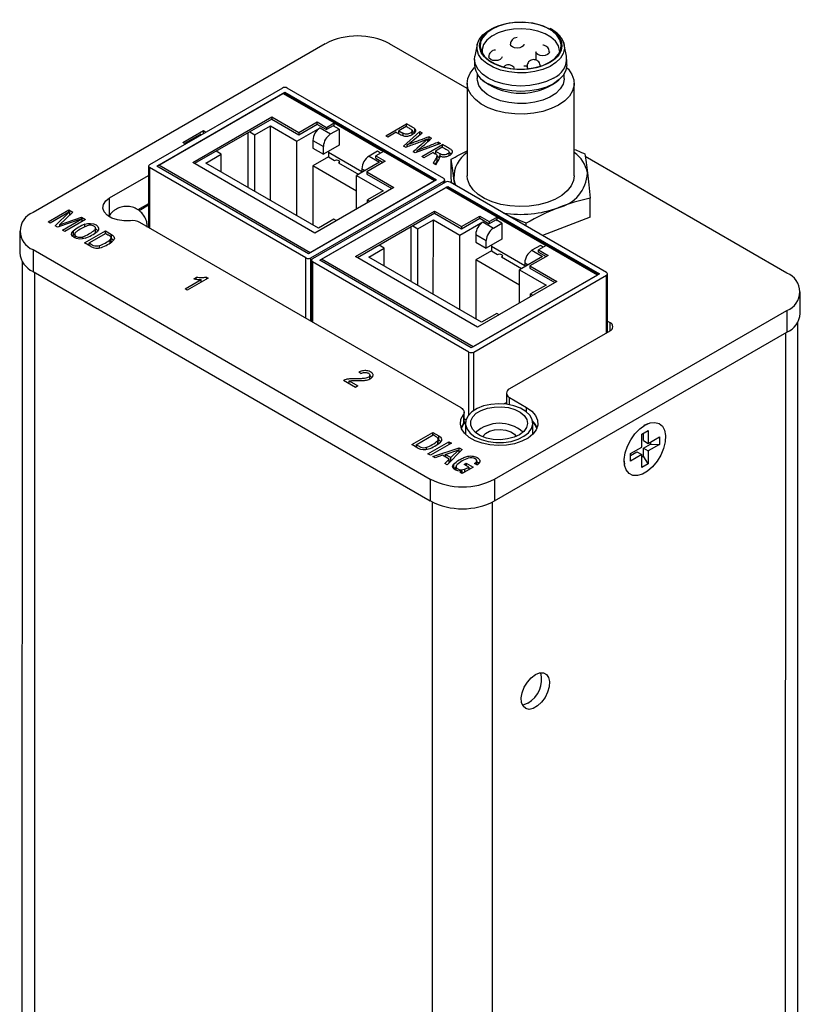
# Model space of a CAD drawing. Header units: inches. Extents: x 2.7 to 19.8, y 2.9 to 15.5.
# Tile 10 of 10: x 16.8 to 19.1, y 9.9 to 12.8. Entities that reach past the tile are written whole.
import ezdxf

# ---------------------------------------------------------------- set-up
doc = ezdxf.new("R2010")
doc.units = ezdxf.units.IN
doc.header["$LTSCALE"] = 2
doc.header["$MEASUREMENT"] = 0

msp = doc.modelspace()

# ---------------------------------------------------------------- linework, layer by layer
at = {"color": 7, "linetype": 'Continuous', "lineweight": 25}
for p, q in [((17.7486, 12.7278), (16.8884, 12.2312)), ((18.1661, 12.596), (17.9379, 12.7278)), ((18.1958, 12.7252), (18.1887, 12.6912)), ((18.4585, 12.6911), (18.4514, 12.7251)), ((18.3685, 12.704), (18.3685, 12.6797)), ((18.1878, 12.6819), (18.1878, 12.6658)), ((18.4594, 12.6657), (18.4594, 12.6818)), ((18.1956, 12.6395), (18.1956, 12.6256)), ((18.3421, 12.6614), (18.3421, 12.6539)), ((18.4515, 12.6256), (18.4515, 12.6394)), ((18.1661, 12.6117), (18.166, 12.3395)), ((18.2116, 12.6214), (18.2181, 12.6159)), ((18.4291, 12.6159), (18.4356, 12.6214)), ((18.481, 12.3395), (18.4811, 12.6116)), ((17.6224, 12.5973), (17.2314, 12.3715)), ((17.2526, 12.3675), (17.6295, 12.585)), ((17.2582, 12.3707), (17.6238, 12.5818)), ((17.7745, 12.4948), (17.6238, 12.5818)), ((18.0724, 12.3254), (17.6278, 12.5822)), ((17.6295, 12.585), (18.0757, 12.3273)), ((17.6295, 12.5812), (17.6295, 12.585)), ((18.0969, 12.3314), (17.6366, 12.5973)), ((17.3583, 12.3783), (17.5909, 12.5125)), ((17.591, 12.506), (17.364, 12.375)), ((17.5909, 12.5125), (17.6703, 12.4667)), ((17.5909, 12.5125), (17.5909, 12.5061)), ((17.5909, 12.5061), (17.6702, 12.4602)), ((17.6702, 12.4602), (17.7241, 12.4913)), ((17.6703, 12.4667), (17.7241, 12.4977)), ((17.724, 12.4913), (17.7518, 12.4752)), ((17.7241, 12.4977), (17.7518, 12.4817)), ((17.7241, 12.4913), (17.7241, 12.4977)), ((17.7518, 12.4817), (17.7745, 12.4948)), ((17.7745, 12.4948), (17.9194, 12.4111)), ((17.7745, 12.485), (17.7745, 12.4948)), ((17.9262, 12.4569), (17.9874, 12.4923)), ((17.9874, 12.484), (17.9874, 12.4923)), ((17.3289, 12.4372), (17.3901, 12.4726)), ((17.3827, 12.4617), (17.3346, 12.434)), ((17.3802, 12.4575), (17.3827, 12.4617)), ((17.3827, 12.4589), (17.3827, 12.4617)), ((17.3901, 12.4726), (17.3963, 12.4691)), ((17.3901, 12.4632), (17.3901, 12.4726)), ((17.3963, 12.4691), (17.3941, 12.4655)), ((17.5206, 12.4654), (17.5206, 12.305)), ((17.5262, 12.4687), (17.5414, 12.4599)), ((17.5414, 12.4599), (17.5871, 12.4862)), ((17.587, 12.2666), (17.5871, 12.4862)), ((17.5871, 12.4862), (17.6652, 12.4411)), ((17.6652, 12.4411), (17.7331, 12.4803)), ((17.6703, 12.4667), (17.6702, 12.4602)), ((17.7331, 12.4803), (17.7642, 12.4623)), ((17.7716, 12.4866), (17.7518, 12.4752)), ((17.7518, 12.4817), (17.7518, 12.4752)), ((17.7642, 12.4623), (17.7889, 12.4766)), ((17.7889, 12.4766), (17.7716, 12.4866)), ((17.7889, 12.4766), (17.7889, 12.4293)), ((17.9573, 12.4677), (17.9324, 12.4534)), ((17.9864, 12.4845), (17.9645, 12.4719)), ((17.9645, 12.4719), (17.9767, 12.4649)), ((17.9645, 12.4636), (17.9645, 12.4719)), ((17.9783, 12.4269), (18.027, 12.4694)), ((18.0046, 12.461), (18.0046, 12.4732)), ((18.0118, 12.4647), (18.0046, 12.4692)), ((18.0118, 12.4647), (18.0118, 12.4776)), ((18.027, 12.4694), (18.0334, 12.4657)), ((18.027, 12.4604), (18.027, 12.4694)), ((17.3346, 12.434), (17.3289, 12.4372)), ((17.5414, 12.2929), (17.5414, 12.4599)), ((17.6651, 12.2215), (17.6652, 12.4411)), ((17.7119, 12.4436), (17.7118, 12.4207)), ((17.7119, 12.4436), (17.743, 12.4256)), ((17.9324, 12.4534), (17.9262, 12.4569)), ((18.0876, 12.4345), (18.0134, 12.4066)), ((18.0322, 12.3957), (18.0935, 12.431)), ((18.0499, 12.4395), (18.0499, 12.4477)), ((18.0537, 12.4541), (18.0612, 12.4497)), ((18.0537, 12.4412), (18.0537, 12.4541)), ((18.0813, 12.4381), (18.0876, 12.4345)), ((18.0813, 12.4321), (18.0813, 12.4381)), ((18.0935, 12.4232), (18.0935, 12.431)), ((17.3968, 12.3764), (17.4424, 12.4028)), ((17.4424, 12.4028), (17.4272, 12.4115)), ((17.4424, 12.3501), (17.4424, 12.4028)), ((17.7118, 12.4207), (17.743, 12.4027)), ((17.7889, 12.4293), (17.743, 12.4027)), ((17.743, 12.4027), (17.743, 12.4256)), ((17.7578, 12.4113), (17.7578, 12.395)), ((17.8561, 12.3513), (17.7578, 12.4081)), ((17.9021, 12.4113), (17.8773, 12.397)), ((17.9194, 12.4111), (17.8968, 12.398)), ((17.9109, 12.4062), (17.9021, 12.4113)), ((18.07, 12.3241), (17.9194, 12.4111)), ((17.9846, 12.4232), (17.9783, 12.4269)), ((17.9899, 12.4251), (17.9899, 12.43)), ((18.0134, 12.4066), (18.0074, 12.41)), ((18.0189, 12.4086), (18.0189, 12.4133)), ((18.0657, 12.4078), (18.0385, 12.3921)), ((18.0727, 12.4062), (18.0706, 12.405)), ((18.0929, 12.4235), (18.0727, 12.4118)), ((18.0727, 12.4118), (18.0861, 12.4041)), ((18.0727, 12.4118), (18.0727, 12.4036)), ((18.1127, 12.3988), (18.1127, 12.4109)), ((17.7175, 12.1708), (17.3583, 12.3783)), ((17.7285, 12.1849), (17.3968, 12.3764)), ((17.7578, 12.395), (17.7118, 12.3684)), ((17.7578, 12.395), (17.7758, 12.3846)), ((17.7878, 12.3776), (17.8469, 12.3435)), ((17.7903, 12.3762), (17.7903, 12.3811)), ((17.9084, 12.379), (17.8406, 12.3398)), ((17.9245, 12.382), (17.8707, 12.3509)), ((17.8773, 12.397), (17.9084, 12.379)), ((17.8968, 12.398), (17.9245, 12.382)), ((17.8968, 12.3915), (17.8968, 12.398)), ((17.8968, 12.3915), (17.9189, 12.3787)), ((18.0385, 12.3921), (18.0322, 12.3957)), ((18.0737, 12.3717), (18.0659, 12.3763)), ((18.0773, 12.3855), (18.0773, 12.3984)), ((18.0845, 12.3922), (18.0773, 12.3963)), ((18.0845, 12.3922), (18.0845, 12.3977)), ((18.1191, 12.3326), (18.1191, 12.3879)), ((19.1072, 12.0525), (18.5131, 12.3956)), ((17.2285, 12.3675), (17.2284, 12.1874)), ((17.6917, 12.0975), (17.2314, 12.3634)), ((17.6988, 12.1098), (17.2526, 12.3675)), ((17.7044, 12.113), (17.2582, 12.3707)), ((17.7118, 12.3684), (17.7118, 12.1945)), ((17.8405, 12.2941), (17.7118, 12.3684)), ((17.8561, 12.3602), (17.8561, 12.3488)), ((17.8707, 12.3509), (17.9501, 12.3051)), ((17.8707, 12.3509), (17.8707, 12.3445)), ((17.8707, 12.3445), (17.9445, 12.3018)), ((17.1139, 12.2743), (17.2284, 12.3404)), ((18.0757, 12.3273), (17.6988, 12.1098)), ((18.07, 12.3241), (17.7044, 12.113)), ((17.7058, 12.0975), (18.0969, 12.3233)), ((18.1019, 12.3204), (17.7108, 12.0947)), ((17.8405, 12.2418), (17.8406, 12.3398)), ((17.8406, 12.3398), (17.9187, 12.2947)), ((18.0998, 12.3192), (18.0998, 12.3273)), ((18.5763, 12.0545), (18.116, 12.3204)), ((18.1209, 12.3176), (18.1191, 12.3326)), ((18.1293, 12.3127), (18.1272, 12.3314)), ((17.9501, 12.3051), (17.7175, 12.1708)), ((17.732, 12.0906), (18.1089, 12.3082)), ((17.7377, 12.0938), (18.1033, 12.3049)), ((17.9187, 12.2947), (17.8731, 12.2684)), ((18.2539, 12.2179), (18.1033, 12.3049)), ((18.5518, 12.0485), (18.1073, 12.3053)), ((18.1089, 12.3082), (18.5551, 12.0505)), ((18.1089, 12.3043), (18.1089, 12.3082)), ((17.8731, 12.2684), (17.8798, 12.2645)), ((17.8731, 12.2606), (17.8731, 12.2684)), ((18.5279, 12.2178), (18.528, 12.2731)), ((16.9325, 12.2039), (16.9936, 12.2391)), ((16.9961, 12.2328), (16.9393, 12.1999)), ((16.9535, 12.1918), (16.9961, 12.2328)), ((17.0053, 12.2323), (16.9662, 12.1954)), ((16.9936, 12.2391), (17.0053, 12.2323)), ((16.9936, 12.2313), (16.9936, 12.2391)), ((16.9961, 12.2328), (16.9961, 12.2236)), ((17.2284, 12.2569), (17.1971, 12.2388)), ((17.2284, 12.2525), (17.2004, 12.2364)), ((17.8377, 12.1014), (18.0703, 12.2356)), ((18.0704, 12.2291), (17.8434, 12.0981)), ((18.0703, 12.2356), (18.1497, 12.1898)), ((18.0703, 12.2356), (18.0703, 12.2292)), ((18.0703, 12.2292), (18.1497, 12.1833)), ((16.9393, 12.1999), (16.9325, 12.2039)), ((17.0319, 12.2121), (16.9603, 12.1878)), ((16.9662, 12.1954), (17.0314, 12.2172)), ((16.975, 12.1793), (17.0319, 12.2121)), ((17.0427, 12.2107), (16.9817, 12.1754)), ((16.9961, 12.2248), (16.9969, 12.2243)), ((17.0314, 12.2172), (17.0427, 12.2107)), ((17.0314, 12.2172), (17.0314, 12.212)), ((17.0319, 12.2121), (17.0319, 12.2044)), ((18.1481, 11.6562), (17.203, 12.2021)), ((17.7741, 12.2112), (17.7285, 12.1849)), ((17.7808, 12.2073), (17.7741, 12.2112)), ((18.0209, 12.183), (18.0665, 12.2093)), ((18.0664, 11.9897), (18.0665, 12.2093)), ((18.0665, 12.2093), (18.1446, 12.1642)), ((18.1446, 12.1642), (18.2125, 12.2034)), ((18.1497, 12.1898), (18.2035, 12.2208)), ((18.1497, 12.1833), (18.2035, 12.2144)), ((18.2034, 12.2144), (18.2312, 12.1983)), ((18.2035, 12.2208), (18.2312, 12.2048)), ((18.2035, 12.2144), (18.2035, 12.2208)), ((18.2125, 12.2034), (18.2436, 12.1854)), ((18.2312, 12.2048), (18.2539, 12.2179)), ((18.251, 12.2097), (18.2312, 12.1983)), ((18.2312, 12.2048), (18.2312, 12.1983)), ((18.2436, 12.1854), (18.2684, 12.1997)), ((18.2684, 12.1997), (18.251, 12.2097)), ((18.2539, 12.2179), (18.3988, 12.1342)), ((18.2539, 12.2081), (18.2539, 12.2179)), ((18.2684, 12.1997), (18.2683, 12.1524)), ((18.3397, 12.1995), (18.2895, 12.2202)), ((18.3397, 12.1912), (18.3397, 12.1995)), ((18.5279, 12.2178), (18.3881, 12.1632)), ((16.8492, 12.1766), (16.8492, 12.1123)), ((16.9603, 12.1878), (16.9535, 12.1918)), ((16.964, 12.1891), (16.9662, 12.1912)), ((16.9662, 12.1954), (16.9662, 12.1898)), ((16.9817, 12.1754), (16.975, 12.1793)), ((17.0063, 12.1764), (17.0063, 12.1636)), ((17.0401, 12.1415), (17.1015, 12.1769)), ((17.041, 12.1887), (17.041, 12.1965)), ((17.0723, 12.1718), (17.0723, 12.1864)), ((17.1015, 12.1769), (17.1195, 12.1666)), ((17.1015, 12.1689), (17.1015, 12.1769)), ((18, 12.1885), (18, 12.0281)), ((18.0057, 12.1918), (18.0209, 12.183)), ((18.0208, 12.016), (18.0209, 12.183)), ((18.1497, 12.1898), (18.1497, 12.1833)), ((17.0063, 12.1636), (17.0043, 12.1616)), ((17.011, 12.169), (17.011, 12.1566)), ((17.0581, 12.1311), (17.0401, 12.1415)), ((17.1025, 12.1695), (17.053, 12.1409)), ((17.1158, 12.1419), (17.1158, 12.1521)), ((17.1179, 12.1439), (17.1179, 12.1567)), ((17.1179, 12.1546), (17.1195, 12.1537)), ((17.1195, 12.1537), (17.1195, 12.1666)), ((18.1446, 11.9446), (18.1446, 12.1642)), ((18.1913, 12.1667), (18.1913, 12.1438)), ((18.1913, 12.1667), (18.2224, 12.1487)), ((18.1913, 12.1438), (18.2224, 12.1258)), ((18.2683, 12.1524), (18.2224, 12.1258)), ((18.2224, 12.1258), (18.2224, 12.1487)), ((16.8884, 12.1219), (18.0576, 11.4466)), ((16.8884, 12.1219), (16.8884, 12.0576)), ((17.053, 12.1361), (17.0513, 12.1351)), ((17.053, 12.1409), (17.053, 12.1341)), ((17.0831, 12.1332), (17.0831, 12.1269)), ((17.8763, 12.0995), (17.9219, 12.1259)), ((17.9219, 12.1259), (17.9067, 12.1346)), ((17.9219, 12.0732), (17.9219, 12.1259)), ((18.2372, 12.1181), (18.1913, 12.0915)), ((18.2372, 12.1344), (18.2372, 12.1181)), ((18.3355, 12.0744), (18.2372, 12.1312)), ((18.2372, 12.1181), (18.2553, 12.1077)), ((18.3815, 12.1344), (18.3567, 12.1201)), ((18.3567, 12.1201), (18.3879, 12.1021)), ((18.3988, 12.1342), (18.3762, 12.1211)), ((18.3762, 12.1211), (18.4039, 12.1051)), ((18.3762, 12.1146), (18.3762, 12.1211)), ((18.3762, 12.1146), (18.3983, 12.1018)), ((18.3903, 12.1293), (18.3815, 12.1344)), ((18.5494, 12.0472), (18.3988, 12.1342)), ((16.8563, 12.0874), (16.8556, 9.0796)), ((17.7079, 12.0906), (17.7078, 11.9105)), ((18.1711, 11.8206), (17.7108, 12.0865)), ((18.1782, 11.8329), (17.732, 12.0906)), ((18.1839, 11.8361), (17.7377, 12.0938)), ((18.1969, 11.8939), (17.8377, 12.1014)), ((18.2079, 11.908), (17.8763, 12.0995)), ((18.1913, 12.0915), (18.1912, 11.9176)), ((18.32, 12.0172), (18.1913, 12.0915)), ((18.2673, 12.1007), (18.3263, 12.0666)), ((18.2698, 12.0993), (18.2698, 12.1042)), ((18.3879, 12.1021), (18.32, 12.0629)), ((18.3355, 12.0833), (18.3355, 12.0719)), ((18.4039, 12.1051), (18.3501, 12.074)), ((16.8884, 12.0576), (18.0576, 11.3823)), ((18.3199, 11.9649), (18.32, 12.0629)), ((18.32, 12.0629), (18.3981, 12.0178)), ((18.3501, 12.074), (18.4295, 12.0282)), ((18.3501, 12.074), (18.3501, 12.0676)), ((18.3501, 12.0676), (18.4239, 12.0249)), ((17.3358, 12.0063), (17.3837, 12.0339)), ((17.4037, 12.038), (17.3422, 12.0025)), ((17.3617, 12.0362), (17.369, 12.0404)), ((17.369, 12.035), (17.369, 12.0404)), ((17.3837, 12.0265), (17.3837, 12.0339)), ((17.3996, 12.0404), (17.4037, 12.038)), ((17.3996, 12.0356), (17.3996, 12.0404)), ((18.5551, 12.0505), (18.1782, 11.8329)), ((18.5494, 12.0472), (18.1839, 11.8361)), ((18.1853, 11.8206), (18.5763, 12.0464)), ((18.4295, 12.0282), (18.1969, 11.8939)), ((18.5792, 11.8785), (18.5792, 12.0504)), ((17.3422, 12.0025), (17.3358, 12.0063)), ((18.3981, 12.0178), (18.3525, 11.9915)), ((19.1464, 11.9335), (19.1464, 11.9978)), ((18.3525, 11.9915), (18.3592, 11.9876)), ((18.3525, 11.9837), (18.3525, 11.9915)), ((18.2469, 11.4466), (19.1072, 11.9432)), ((19.1072, 11.9432), (19.1071, 11.8789)), ((18.2535, 11.9343), (18.2079, 11.908)), ((18.2602, 11.9304), (18.2535, 11.9343)), ((18.5792, 11.9118), (18.586, 11.9079)), ((18.586, 11.8824), (18.2907, 11.712)), ((19.1386, 8.9009), (19.1392, 11.9086)), ((18.2469, 11.3823), (19.1071, 11.8789)), ((17.837, 11.7166), (17.8023, 11.7367)), ((17.8185, 11.7357), (17.8443, 11.7208)), ((17.8185, 11.7274), (17.8185, 11.7357)), ((17.8531, 11.757), (17.8473, 11.7613)), ((17.8798, 11.7417), (17.8798, 11.7543)), ((17.8443, 11.7208), (17.837, 11.7166)), ((18.2815, 11.6992), (18.2815, 11.6669)), ((18.2907, 11.6864), (18.3406, 11.6576)), ((18.2739, 11.6677), (18.2815, 11.6721)), ((18.1548, 11.6365), (18.1548, 11.6101)), ((18.1572, 11.6171), (18.1572, 11.6434)), ((18.1572, 11.6245), (18.1626, 11.6214)), ((18.1548, 11.6101), (18.1483, 11.5979)), ((18.1491, 11.5958), (18.1555, 11.6081)), ((18.1592, 11.6128), (18.1502, 11.6025)), ((18.1505, 11.6031), (18.1505, 11.6029)), ((18.1555, 11.6081), (18.1612, 11.6149)), ((18.161, 11.6111), (18.161, 11.5784)), ((18.359, 11.5784), (18.359, 11.611)), ((18.3697, 11.6025), (18.3607, 11.6127)), ((18.6978, 11.6096), (18.6859, 11.6047)), ((18.0032, 11.5485), (18.0646, 11.5839)), ((18.0161, 11.5479), (18.0656, 11.5765)), ((18.0646, 11.5839), (18.0826, 11.5735)), ((18.0646, 11.5759), (18.0646, 11.5839)), ((18.081, 11.5508), (18.081, 11.5637)), ((18.0826, 11.5607), (18.0826, 11.5735)), ((18.3603, 11.5797), (18.359, 11.5863)), ((18.6796, 11.5407), (18.6797, 11.5786)), ((18.6797, 11.5786), (18.6988, 11.5896)), ((18.6846, 11.5598), (18.6846, 11.5815)), ((18.6988, 11.5896), (18.6987, 11.5517)), ((18.6987, 11.5517), (18.7316, 11.5706)), ((18.7316, 11.5706), (18.7316, 11.5486)), ((18.0212, 11.5381), (18.0032, 11.5485)), ((18.0161, 11.5431), (18.0144, 11.5421)), ((18.0161, 11.5479), (18.0161, 11.541)), ((18.0462, 11.5339), (18.0462, 11.5402)), ((18.0506, 11.5211), (18.1122, 11.5567)), ((18.1195, 11.5525), (18.0579, 11.5169)), ((18.0645, 11.5131), (18.1425, 11.5388)), ((18.0789, 11.5591), (18.0789, 11.5489)), ((18.081, 11.5616), (18.0826, 11.5607)), ((18.1016, 11.5195), (18.1414, 11.5332)), ((18.1514, 11.5337), (18.1071, 11.4885)), ((18.1122, 11.5567), (18.1195, 11.5525)), ((18.1122, 11.5567), (18.1122, 11.5483)), ((18.1414, 11.5332), (18.1177, 11.5102)), ((18.1414, 11.5332), (18.1414, 11.5235)), ((18.1425, 11.5388), (18.1514, 11.5337)), ((18.1425, 11.526), (18.1425, 11.5388)), ((18.6468, 11.5217), (18.6796, 11.5407)), ((18.6846, 11.5598), (18.6987, 11.5517)), ((18.6846, 11.5378), (18.7052, 11.5497)), ((18.6846, 11.514), (18.6846, 11.5378)), ((18.6846, 11.5378), (18.6987, 11.5296)), ((18.7316, 11.5486), (18.6987, 11.5296)), ((18.7052, 11.5554), (18.7052, 11.5497)), ((18.7052, 11.5497), (18.7316, 11.5486)), ((18.0579, 11.5169), (18.0506, 11.5211)), ((18.0715, 11.5091), (18.0645, 11.5131)), ((18.0938, 11.5169), (18.0715, 11.5091)), ((18.113, 11.5057), (18.0938, 11.5169)), ((18.0999, 11.4927), (18.113, 11.5057)), ((18.1016, 11.5125), (18.1014, 11.5124)), ((18.1177, 11.5102), (18.1016, 11.5195)), ((18.1016, 11.5195), (18.1016, 11.5123)), ((18.113, 11.4946), (18.113, 11.5057)), ((18.1177, 11.4993), (18.1177, 11.5102)), ((18.1425, 11.526), (18.1414, 11.5256)), ((18.1433, 11.5255), (18.1425, 11.526)), ((18.6468, 11.516), (18.6655, 11.5268)), ((18.6468, 11.4996), (18.6468, 11.5217)), ((18.6796, 11.5186), (18.6468, 11.4996)), ((18.6655, 11.5268), (18.6796, 11.5186)), ((18.6796, 11.4806), (18.6796, 11.5186)), ((18.6846, 11.514), (18.6796, 11.5112)), ((18.6987, 11.4917), (18.6846, 11.514)), ((18.6987, 11.5296), (18.6987, 11.4917)), ((18.1071, 11.4885), (18.0999, 11.4927)), ((18.113, 11.5), (18.1164, 11.4981)), ((18.1258, 11.4901), (18.1258, 11.4772)), ((18.1258, 11.4772), (18.1331, 11.4821)), ((18.1331, 11.4833), (18.1331, 11.4723)), ((18.1835, 11.4815), (18.1516, 11.463)), ((18.1568, 11.4898), (18.1629, 11.4934)), ((18.1708, 11.4817), (18.1568, 11.4898)), ((18.1582, 11.4757), (18.1582, 11.4669)), ((18.1629, 11.4934), (18.1835, 11.4815)), ((18.1629, 11.4934), (18.1629, 11.4863)), ((18.1708, 11.4817), (18.1708, 11.4741)), ((18.1708, 11.4759), (18.1724, 11.475)), ((18.1947, 11.4887), (18.1879, 11.4926)), ((18.1912, 11.495), (18.1912, 11.4907)), ((18.1941, 11.489), (18.1941, 11.5003)), ((18.6273, 11.5032), (18.629, 11.4905)), ((18.6987, 11.4917), (18.6796, 11.4806)), ((18.0576, 11.4466), (18.0576, 11.3823)), ((18.1455, 11.4665), (18.1515, 11.47)), ((18.1516, 11.463), (18.1455, 11.4665)), ((18.1515, 11.463), (18.1515, 11.47)), ((18.2469, 11.4466), (18.2469, 11.3823))]:
    msp.add_line(p, q, dxfattribs=at)
at = {"color": 8, "linetype": 'Continuous', "lineweight": 25}
for p, q in [((17.7716, 12.4866), (17.7745, 12.485)), ((17.9767, 12.4649), (17.9767, 12.4577)), ((18.0861, 12.3972), (18.0861, 12.4041)), ((17.2314, 12.3634), (17.2313, 12.1857)), ((17.8561, 12.3602), (17.866, 12.3545)), ((18.0969, 12.3175), (18.0969, 12.3233)), ((17.1139, 12.2233), (17.1139, 12.2743)), ((18.251, 12.2097), (18.2539, 12.2081)), ((17.0354, 12.1537), (17.0354, 12.1599)), ((17.6917, 11.9198), (17.6917, 12.0975)), ((17.7058, 11.9116), (17.7058, 12.0975)), ((17.7108, 12.0865), (17.7108, 11.9088)), ((18.3355, 12.0833), (18.3454, 12.0776)), ((16.8929, 12.055), (16.8922, 9.0286)), ((18.5763, 11.8768), (18.5763, 12.0464)), ((18.586, 11.9079), (18.586, 11.8824)), ((19.1026, 11.8763), (19.102, 8.9458)), ((18.1711, 11.6362), (18.1711, 11.8206)), ((18.1852, 11.6486), (18.1853, 11.8206)), ((18.2907, 11.6654), (18.2907, 11.6864)), ((18.3406, 11.6442), (18.3406, 11.6576)), ((18.1591, 11.5804), (18.161, 11.5821)), ((18.359, 11.582), (18.3608, 11.5804)), ((18.0632, 8.3523), (18.0639, 11.3789)), ((18.24, 8.3523), (18.2407, 11.3789))]:
    msp.add_line(p, q, dxfattribs=at)
at = {"color": 7, "linetype": 'Continuous', "lineweight": 25, "flags": 128}
for points in [[(18.2391, 12.7708), (18.2234, 12.7596), (18.2121, 12.7467), (18.2056, 12.7328), (18.2043, 12.7184), (18.2082, 12.7042), (18.2172, 12.6907), (18.2308, 12.6786), (18.2484, 12.6684), (18.2694, 12.6606), (18.2927, 12.6554), (18.3173, 12.6531), (18.3423, 12.6539), (18.3664, 12.6576), (18.3887, 12.6642), (18.4081, 12.6732), (18.4238, 12.6844), (18.4351, 12.6973), (18.4416, 12.7112), (18.4429, 12.7256), (18.439, 12.7398), (18.43, 12.7533), (18.4164, 12.7654), (18.3988, 12.7756), (18.3778, 12.7835), (18.3545, 12.7886), (18.3299, 12.7909), (18.3049, 12.7901), (18.2808, 12.7864), (18.2585, 12.7799), (18.2391, 12.7708)], [(18.4146, 12.7689), (18.4311, 12.7572), (18.4432, 12.7439), (18.4503, 12.7294), (18.4523, 12.7144), (18.449, 12.6995), (18.4406, 12.6853), (18.4274, 12.6723), (18.4099, 12.6611), (18.3889, 12.6522), (18.3652, 12.646), (18.3399, 12.6426), (18.3138, 12.6422), (18.2882, 12.6448), (18.264, 12.6504), (18.2422, 12.6587), (18.2238, 12.6693), (18.2095, 12.6819), (18.1998, 12.6959), (18.1952, 12.7107), (18.1959, 12.7257), (18.2018, 12.7404), (18.2126, 12.754), (18.2281, 12.7662), (18.2451, 12.7752)], [(18.4378, 12.7059), (18.4377, 12.7077), (18.4344, 12.7218), (18.4259, 12.7352), (18.4126, 12.7472), (18.3951, 12.7573), (18.3743, 12.765), (18.3512, 12.7699), (18.3267, 12.7718), (18.3021, 12.7707), (18.2785, 12.7665), (18.257, 12.7595), (18.2386, 12.75), (18.2242, 12.7384), (18.2145, 12.7253), (18.2098, 12.7113), (18.2097, 12.7012)], [(18.4196, 12.6264), (18.3991, 12.6166), (18.3756, 12.6094), (18.3501, 12.6049), (18.3236, 12.6034), (18.2971, 12.6049), (18.2716, 12.6094), (18.2481, 12.6166), (18.2275, 12.6264), (18.2107, 12.6383), (18.1981, 12.6518), (18.1904, 12.6666), (18.1878, 12.6819), (18.1887, 12.6912)], [(18.4594, 12.6657), (18.4568, 12.6504), (18.4491, 12.6357), (18.4365, 12.6222), (18.4196, 12.6103), (18.399, 12.6005), (18.3756, 12.5933), (18.3501, 12.5888), (18.3236, 12.5873), (18.2971, 12.5888), (18.2716, 12.5933), (18.2481, 12.6006), (18.2275, 12.6103)], [(18.3327, 12.6631), (18.3404, 12.6625), (18.3425, 12.6623)], [(18.4349, 12.5473), (18.4133, 12.5369), (18.3887, 12.5289), (18.3621, 12.5235), (18.3342, 12.5209), (18.3059, 12.5213), (18.2783, 12.5246), (18.2521, 12.5306), (18.2282, 12.5393), (18.2073, 12.5503), (18.1902, 12.5633), (18.1774, 12.5778), (18.1693, 12.5934), (18.1661, 12.6096), (18.168, 12.6259), (18.1749, 12.6417), (18.1866, 12.6566), (18.1884, 12.6583)], [(18.4588, 12.6583), (18.4639, 12.6529), (18.4744, 12.6378), (18.4801, 12.6218), (18.4807, 12.6055), (18.4763, 12.5894), (18.467, 12.574), (18.453, 12.5599), (18.4349, 12.5473)], [(18.4515, 12.6256), (18.4515, 12.6237), (18.4482, 12.6089), (18.4398, 12.5947), (18.4267, 12.5818), (18.4094, 12.5707), (18.3885, 12.5619), (18.365, 12.5557), (18.3397, 12.5523), (18.3139, 12.5519), (18.2884, 12.5546), (18.2643, 12.5601), (18.2427, 12.5683), (18.2244, 12.5789), (18.2102, 12.5914), (18.2006, 12.6053), (18.196, 12.62), (18.1956, 12.6256)], [(17.7758, 12.3846), (17.7786, 12.3856), (17.7818, 12.386), (17.7851, 12.3856), (17.7878, 12.3846), (17.7897, 12.383), (17.7903, 12.3811), (17.7897, 12.3792), (17.7878, 12.3776)], [(18.1332, 12.3105), (18.1307, 12.3167), (18.1272, 12.3314)], [(18.481, 12.3395), (18.4791, 12.3253), (18.4722, 12.3095), (18.4605, 12.2946), (18.4444, 12.2812), (18.4244, 12.2697), (18.4012, 12.2604), (18.3755, 12.2537), (18.3481, 12.2497), (18.32, 12.2486), (18.2919, 12.2504), (18.2649, 12.2551), (18.2397, 12.2625), (18.2173, 12.2724), (18.1982, 12.2844), (18.1832, 12.2982), (18.1727, 12.3134), (18.167, 12.3293), (18.166, 12.3395)], [(17.1752, 12.2071), (17.1558, 12.2066), (17.137, 12.2093), (17.1202, 12.2148), (17.1068, 12.2229), (17.0978, 12.2328), (17.0939, 12.2438), (17.0954, 12.2549), (17.1023, 12.2654), (17.1139, 12.2743)], [(17.0423, 12.1557), (17.0342, 12.1535), (17.0253, 12.1531), (17.0167, 12.1545), (17.0094, 12.1574), (17.0043, 12.1617), (17.0019, 12.1666), (17.0026, 12.1717), (17.0063, 12.1764)], [(17.041, 12.1965), (17.0491, 12.1986), (17.058, 12.199), (17.0666, 12.1976), (17.0739, 12.1947), (17.079, 12.1905), (17.0814, 12.1855), (17.0807, 12.1804), (17.077, 12.1757)], [(17.079, 12.1777), (17.0739, 12.1818), (17.0723, 12.1827)], [(17.011, 12.1675), (17.0098, 12.1665), (17.0063, 12.1636)], [(17.1195, 12.1666), (17.1224, 12.1647), (17.1247, 12.1627), (17.1264, 12.1604), (17.1274, 12.158), (17.1277, 12.1555), (17.1272, 12.1531), (17.126, 12.1507), (17.1241, 12.1485)], [(18.2553, 12.1077), (18.258, 12.1087), (18.2613, 12.1091), (18.2645, 12.1087), (18.2673, 12.1077), (18.2691, 12.1061), (18.2698, 12.1042), (18.2691, 12.1023), (18.2673, 12.1007)], [(18.3406, 11.6576), (18.356, 11.6465), (18.3669, 11.6338), (18.3729, 11.62), (18.3736, 11.6058), (18.369, 11.5919), (18.3594, 11.5788), (18.3451, 11.5673), (18.3269, 11.5578), (18.3055, 11.5507), (18.282, 11.5465), (18.2575, 11.5453), (18.2331, 11.5471), (18.21, 11.5519), (18.1892, 11.5595), (18.1717, 11.5694), (18.1583, 11.5814), (18.1496, 11.5946), (18.1461, 11.6087), (18.1478, 11.6229), (18.1548, 11.6365)], [(18.1481, 11.6562), (18.1511, 11.6542), (18.1535, 11.6519), (18.1554, 11.6495), (18.1566, 11.6469), (18.1572, 11.6443), (18.1571, 11.6416), (18.1563, 11.639), (18.1548, 11.6365)], [(18.1685, 11.6329), (18.1622, 11.6202), (18.1612, 11.6069), (18.1656, 11.5939), (18.175, 11.5818), (18.189, 11.5712), (18.2068, 11.5629), (18.2275, 11.5571), (18.25, 11.5542), (18.2729, 11.5544), (18.2952, 11.5576), (18.3156, 11.5638), (18.333, 11.5725), (18.3464, 11.5832), (18.3552, 11.5955), (18.3589, 11.6086), (18.3572, 11.6218), (18.3503, 11.6345), (18.3385, 11.6459), (18.3225, 11.6554), (18.3031, 11.6625), (18.2814, 11.6669), (18.2585, 11.6682), (18.2357, 11.6665), (18.2142, 11.6618), (18.1952, 11.6543), (18.1797, 11.6445), (18.1685, 11.6329)], [(18.1824, 11.6296), (18.1928, 11.6402), (18.2074, 11.6489), (18.2254, 11.6553), (18.2455, 11.6588), (18.2665, 11.6594), (18.2872, 11.657), (18.3061, 11.6516), (18.3221, 11.6437), (18.3342, 11.6338), (18.3416, 11.6224), (18.344, 11.6103), (18.341, 11.5983), (18.333, 11.587), (18.3203, 11.5773), (18.3039, 11.5697), (18.2847, 11.5647), (18.264, 11.5626), (18.243, 11.5636), (18.2231, 11.5675), (18.2054, 11.5742), (18.1913, 11.5832), (18.1814, 11.5939), (18.1765, 11.6057), (18.1768, 11.6179), (18.1824, 11.6296)], [(18.2118, 11.5713), (18.2121, 11.5718), (18.2195, 11.5805), (18.2314, 11.5874), (18.2465, 11.5917), (18.2632, 11.5929), (18.2797, 11.5909), (18.2942, 11.5859), (18.3051, 11.5784), (18.31, 11.5721)], [(18.3717, 11.5979), (18.3669, 11.6075), (18.3582, 11.6181)], [(18.3588, 11.6148), (18.3656, 11.6064), (18.3709, 11.5958)], [(18.6892, 11.6054), (18.7043, 11.6119), (18.7185, 11.6136), (18.7308, 11.6104), (18.7405, 11.6024), (18.747, 11.5902), (18.7499, 11.5746), (18.7489, 11.5565), (18.7442, 11.537), (18.736, 11.5174), (18.7249, 11.499), (18.7115, 11.4828), (18.6968, 11.4699), (18.6815, 11.4611), (18.6668, 11.4569), (18.6534, 11.4577), (18.6423, 11.4633), (18.6342, 11.4735), (18.6294, 11.4875), (18.6285, 11.5045), (18.6314, 11.5235), (18.6379, 11.5431), (18.6476, 11.5623), (18.6599, 11.5798), (18.6741, 11.5944), (18.6892, 11.6054)], [(18.0826, 11.5735), (18.0855, 11.5717), (18.0878, 11.5697), (18.0895, 11.5674), (18.0905, 11.565), (18.0908, 11.5625), (18.0903, 11.56), (18.0891, 11.5577), (18.0872, 11.5555)], [(18.161, 11.5863), (18.1608, 11.5857), (18.1597, 11.5798)], [(18.1912, 11.495), (18.1936, 11.4979), (18.1941, 11.501), (18.1927, 11.5041), (18.1896, 11.5067), (18.1852, 11.5086), (18.1799, 11.5094), (18.1744, 11.5092), (18.1694, 11.5079)], [(18.1515, 11.47), (18.1448, 11.4698), (18.1383, 11.4707), (18.1324, 11.4726), (18.1277, 11.4754), (18.1245, 11.4788), (18.1231, 11.4826), (18.1235, 11.4864), (18.1258, 11.4901)], [(18.1354, 11.4881), (18.1334, 11.4852), (18.1332, 11.4821), (18.1349, 11.4791), (18.1381, 11.4766), (18.1426, 11.4748), (18.1479, 11.4741), (18.1533, 11.4744), (18.1582, 11.4757)], [(18.3668, 10.8712), (18.3791, 10.8761), (18.3903, 10.8764), (18.3994, 10.8719), (18.4056, 10.863), (18.4084, 10.8506), (18.4075, 10.8357), (18.4029, 10.8197), (18.3951, 10.804), (18.3849, 10.79), (18.373, 10.7789), (18.3605, 10.7717), (18.3486, 10.769), (18.3383, 10.7712), (18.3306, 10.778), (18.326, 10.7887), (18.3251, 10.8025), (18.3279, 10.8181), (18.3341, 10.8342), (18.3432, 10.8492), (18.3545, 10.8619), (18.3668, 10.8712)], [(18.3448, 10.7874), (18.3325, 10.7824), (18.3284, 10.7818)]]:
    msp.add_lwpolyline(points, dxfattribs=at)
at = {"color": 8, "linetype": 'Continuous', "lineweight": 25, "flags": 128}
for points in [[(18.3328, 12.7264), (18.3328, 12.7264), (18.3313, 12.722), (18.327, 12.7184), (18.3206, 12.7159), (18.3131, 12.715), (18.3055, 12.7159), (18.2991, 12.7184), (18.2949, 12.722), (18.2934, 12.7264)], [(18.4079, 12.704), (18.4079, 12.704), (18.4064, 12.6996), (18.4021, 12.6959), (18.3957, 12.6935), (18.3882, 12.6926), (18.3806, 12.6935), (18.3743, 12.6959), (18.37, 12.6996), (18.3685, 12.704)], [(18.2689, 12.6895), (18.2689, 12.6895), (18.2674, 12.6852), (18.2631, 12.6815), (18.2567, 12.679), (18.2492, 12.6782), (18.2417, 12.679), (18.2353, 12.6815), (18.231, 12.6852), (18.2295, 12.6895)], [(18.3464, 12.6543), (18.3436, 12.657), (18.3421, 12.6614)]]:
    msp.add_lwpolyline(points, dxfattribs=at)
at = {"color": 7, "linetype": 'Continuous', "lineweight": 25}
for centre, radius, start, end in [((17.8433, 12.5452), 0.2057, 62.5944, 117.3884), ((18.2527, 12.6704), 0.0651, 184.0459, 247.2444), ((18.3948, 12.6852), 0.0639, 292.8419, 5.2503), ((18.3236, 12.7645), 0.1822, 234.613, 305.3612), ((17.6295, 12.5837), 0.0154, 62.5955, 117.3886), ((17.6262, 12.5785), 0.00402, 65.6912, 125.6204), ((17.7579, 12.4414), 0.0461, 122.6037, 177.3804), ((17.789, 12.4235), 0.0461, 122.6037, 177.3804), ((17.7727, 12.4853), 0.00175, 350.7741, 129.2149), ((18.214, 12.3352), 0.087, 123.4959, 182.4949), ((18.4275, 12.3305), 0.0939, 10.4903, 55.275), ((17.9022, 12.3581), 0.0461, 122.6037, 177.3804), ((17.2329, 12.3675), 0.00437, 110.7949, 249.2051), ((17.2644, 12.3609), 0.0115, 121.9542, 151.136), ((18.4103, 12.3525), 0.1097, 282.3993, 357.4311), ((18.0954, 12.3273), 0.00437, 290.795, 69.2049), ((18.1089, 12.3068), 0.0154, 62.5955, 117.3886), ((18.1056, 12.3016), 0.00402, 65.6912, 125.6204), ((16.9092, 12.1766), 0.0585, 110.796, 249.2039), ((18.3231, 12.5478), 0.3221, 261.0735, 290.1018), ((17.1811, 12.1602), 0.0473, 62.4543, 97.1964), ((18.2373, 12.1645), 0.0461, 122.6037, 177.3804), ((18.2522, 12.2084), 0.00175, 350.7741, 129.2149), ((17.077, 12.0941), 0.1085, 109.3462, 130.6484), ((17.0064, 12.258), 0.1085, 289.3462, 310.6484), ((18.2684, 12.1466), 0.0461, 122.6037, 177.3804), ((17.0471, 12.2334), 0.1064, 289.7715, 310.2231), ((17.0535, 12.2308), 0.1085, 289.3462, 310.6484), ((17.1114, 12.1374), 0.0182, 41.4682, 63.7496), ((16.9149, 12.1181), 0.066, 185.0027, 246.2876), ((17.0768, 12.165), 0.0387, 241.1262, 289.0351), ((18.3816, 12.0812), 0.0461, 122.6037, 177.3804), ((17.6988, 12.1112), 0.0154, 242.5956, 297.3886), ((17.7123, 12.0906), 0.00437, 110.7949, 249.2051), ((17.7438, 12.084), 0.0115, 121.9542, 151.136), ((18.5748, 12.0504), 0.00437, 290.795, 69.2049), ((19.0864, 11.9978), 0.0585, 290.796, 69.2039), ((19.0794, 11.9402), 0.0673, 294.3785, 354.2997), ((18.5811, 11.8952), 0.0136, 290.796, 69.2039), ((18.1782, 11.8343), 0.0154, 242.5956, 297.3886), ((18.2955, 11.6992), 0.0136, 110.796, 249.2039), ((18.1454, 11.6173), 0.0118, 322.6954, 358.9673), ((18.2613, 11.5056), 0.1052, 49.1619, 132.1447), ((18.0399, 11.572), 0.0387, 241.1262, 289.0351), ((18.0102, 11.6403), 0.1064, 289.7715, 310.2231), ((18.0166, 11.6377), 0.1085, 289.3462, 310.6484), ((18.0746, 11.5444), 0.0182, 41.4682, 63.7496), ((18.196, 11.4231), 0.0889, 107.4085, 132.9771), ((18.1375, 11.5349), 0.0627, 289.275, 302.0585), ((18.1394, 11.5633), 0.0857, 304.4907, 307.2207), ((18.1807, 11.5121), 0.0273, 300.806, 324.1122), ((18.1523, 11.6292), 0.2057, 242.5944, 297.3884), ((18.1523, 11.5649), 0.2057, 242.5944, 297.3884), ((18.304, 10.8579), 0.0814, 300.0796, 13.419)]:
    msp.add_arc(centre, radius, start, end, dxfattribs=at)
for points, knots in [([(18.2381, 12.7714), (18.2853, 12.7986), (18.3619, 12.7986), (18.4563, 12.7441), (18.4563, 12.6999), (18.4091, 12.6726)], [0, 0, 0, 0, 0.5, 0.5, 1, 1, 1, 1]), ([(18.4091, 12.6726), (18.3619, 12.6454), (18.2853, 12.6454), (18.1909, 12.6999), (18.1909, 12.7442), (18.2381, 12.7714)], [0, 0, 0, 0, 0.5, 0.5, 1, 1, 1, 1]), ([(18.4403, 12.7479), (18.439, 12.7498), (18.4327, 12.7596), (18.4204, 12.7668), (18.4105, 12.7726)], [0, 0, 0, 0, 0.19166, 1, 1, 1, 1]), ([(18.3131, 12.7461), (18.3106, 12.7458), (18.3069, 12.7454), (18.3019, 12.7428), (18.2978, 12.7393), (18.2946, 12.7338), (18.293, 12.729), (18.2935, 12.7266), (18.2935, 12.7264)], [0, 0, 0, 0, 0.242978, 0.355674, 0.544799, 0.754129, 0.981122, 1, 1, 1, 1]), ([(18.4078, 12.704), (18.4076, 12.7063), (18.4072, 12.7109), (18.4035, 12.717), (18.3986, 12.721), (18.3933, 12.7232), (18.3899, 12.7235), (18.3882, 12.7236)], [0, 0, 0, 0, 0.221782, 0.449494, 0.66897, 0.828699, 1, 1, 1, 1]), ([(18.4519, 12.7223), (18.4507, 12.728), (18.4488, 12.737), (18.4425, 12.745), (18.4403, 12.7479)], [0, 0, 0, 0, 0.633992, 1, 1, 1, 1]), ([(18.2492, 12.7092), (18.2467, 12.7089), (18.243, 12.7085), (18.238, 12.7059), (18.2339, 12.7025), (18.2307, 12.6969), (18.2292, 12.6922), (18.2296, 12.6897), (18.2296, 12.6895)], [0, 0, 0, 0, 0.242978, 0.355674, 0.544799, 0.754129, 0.981122, 1, 1, 1, 1]), ([(18.288, 12.6658), (18.2855, 12.6656), (18.2819, 12.6651), (18.2773, 12.6629), (18.2754, 12.6611), (18.2744, 12.6601)], [0, 0, 0, 0, 0.49446, 0.723796, 1, 1, 1, 1]), ([(18.3051, 12.6553), (18.3045, 12.6565), (18.3028, 12.6598), (18.2984, 12.6631), (18.2932, 12.6654), (18.2898, 12.6657), (18.288, 12.6658)], [0, 0, 0, 0, 0.200792, 0.519421, 0.751311, 1, 1, 1, 1]), ([(18.3618, 12.6811), (18.3593, 12.6808), (18.3556, 12.6804), (18.3506, 12.6778), (18.3465, 12.6743), (18.3433, 12.6688), (18.3418, 12.664), (18.3422, 12.6615), (18.3422, 12.6613)], [0, 0, 0, 0, 0.242978, 0.355674, 0.544799, 0.754129, 0.981122, 1, 1, 1, 1]), ([(18.3814, 12.6614), (18.3812, 12.6637), (18.3808, 12.6683), (18.3771, 12.6744), (18.3722, 12.6784), (18.367, 12.6806), (18.3636, 12.6809), (18.3618, 12.6811)], [0, 0, 0, 0, 0.221782, 0.449494, 0.66897, 0.828699, 1, 1, 1, 1]), ([(18.0118, 12.4776), (18.0108, 12.4784), (18.0095, 12.4794), (18.0057, 12.4818), (18.0033, 12.4832), (17.9965, 12.4871), (17.992, 12.4897), (17.9874, 12.4923)], [0, 0, 0, 0, 0.25, 0.25, 0.5, 0.5, 1, 1, 1, 1]), ([(17.9573, 12.4677), (17.961, 12.4656), (17.9646, 12.4635), (17.9701, 12.4604), (17.9719, 12.4594), (17.9754, 12.4578), (17.9772, 12.4572), (17.9825, 12.4558), (17.9859, 12.4556), (17.9926, 12.4563), (17.9974, 12.4574), (18.0018, 12.4593), (18.0048, 12.4608), (18.0062, 12.4616), (18.01, 12.4641), (18.012, 12.466), (18.0157, 12.4715), (18.0151, 12.4745), (18.0118, 12.4776)], [0, 0, 0, 0, 0.125, 0.125, 0.1875, 0.1875, 0.25, 0.25, 0.375, 0.375, 0.5, 0.5625, 0.5625, 0.625, 0.625, 0.75, 0.75, 1, 1, 1, 1]), ([(18.0037, 12.4739), (18.0044, 12.4731), (18.0047, 12.4723), (18.0046, 12.4706), (18.0042, 12.4696), (18.0028, 12.4677), (18.0018, 12.4668), (17.9992, 12.465), (17.9976, 12.4641), (17.993, 12.4621), (17.9899, 12.4614), (17.9835, 12.4618), (17.9802, 12.4629), (17.9767, 12.4649)], [0, 0, 0, 0, 0.125, 0.125, 0.25, 0.25, 0.375, 0.375, 0.5, 0.5, 0.75, 0.75, 1, 1, 1, 1]), ([(17.9864, 12.4845), (17.9899, 12.4826), (17.9933, 12.4806), (17.9984, 12.4776), (18.0001, 12.4766), (18.0025, 12.475), (18.0033, 12.4744), (18.0037, 12.4739)], [0, 0, 0, 0, 0.5, 0.5, 0.75, 0.75, 1, 1, 1, 1]), ([(17.9899, 12.43), (17.9974, 12.4357), (18.0045, 12.4418), (18.0189, 12.4538), (18.0262, 12.4598), (18.0334, 12.4657)], [0, 0, 0, 0, 0.5, 0.5, 1, 1, 1, 1]), ([(17.9846, 12.4232), (17.9953, 12.4272), (18.0112, 12.4331), (18.0299, 12.4401), (18.0379, 12.4431), (18.0418, 12.4446), (18.0432, 12.4451), (18.0463, 12.4463), (18.048, 12.447), (18.0499, 12.4477)], [0, 0, 0, 0, 0.5, 0.75, 0.875, 0.875, 0.9375, 0.9375, 1, 1, 1, 1]), ([(18.0537, 12.4541), (18.0447, 12.4507), (18.0312, 12.4457), (18.0154, 12.4398), (18.0081, 12.4371), (18.005, 12.436), (18.0042, 12.4357), (18.0036, 12.4355), (18.0034, 12.4354), (18.0014, 12.4346), (17.997, 12.4329), (17.9899, 12.43)], [0, 0, 0, 0, 0.5, 0.75, 0.875, 0.90625, 0.921875, 0.921875, 0.9375, 0.9375, 1, 1, 1, 1]), ([(18.0499, 12.4477), (18.0494, 12.4473), (18.048, 12.4462), (18.0457, 12.444), (18.0438, 12.4424), (18.0429, 12.4415), (18.0381, 12.4373), (18.0266, 12.4271), (18.0151, 12.4168), (18.0074, 12.41)], [0, 0, 0, 0, 0.125, 0.1875, 0.1875, 0.25, 0.25, 0.5, 1, 1, 1, 1]), ([(18.0189, 12.4133), (18.0224, 12.4158), (18.0259, 12.4186), (18.033, 12.4244), (18.0365, 12.4275), (18.0471, 12.437), (18.0541, 12.4434), (18.0612, 12.4497)], [0, 0, 0, 0, 0.25, 0.25, 0.5, 0.5, 1, 1, 1, 1]), ([(18.0813, 12.4381), (18.0705, 12.4338), (18.0571, 12.4285), (18.0436, 12.4232), (18.0382, 12.4211), (18.0355, 12.42), (18.0276, 12.4169), (18.0229, 12.415), (18.0189, 12.4133)], [0, 0, 0, 0, 0.5, 0.625, 0.625, 0.75, 0.75, 1, 1, 1, 1]), ([(18.0845, 12.3977), (18.0882, 12.3962), (18.0919, 12.3953), (18.0992, 12.3949), (18.1028, 12.3953), (18.1079, 12.3967), (18.1095, 12.3973), (18.1127, 12.3987), (18.1143, 12.3995), (18.1185, 12.4023), (18.1206, 12.4043), (18.1231, 12.4085), (18.1233, 12.4104), (18.1216, 12.4139), (18.1195, 12.4158), (18.1145, 12.419), (18.1125, 12.4201), (18.1087, 12.4223), (18.103, 12.4256), (18.0973, 12.4289), (18.0935, 12.431)], [0, 0, 0, 0, 0.125, 0.125, 0.25, 0.25, 0.3125, 0.3125, 0.375, 0.375, 0.5, 0.5, 0.625, 0.625, 0.75, 0.75, 0.8125, 0.8125, 0.875, 1, 1, 1, 1]), ([(18.0657, 12.4078), (18.0677, 12.4066), (18.0697, 12.4055), (18.0727, 12.4037), (18.0737, 12.4031), (18.0752, 12.4022), (18.0757, 12.4018), (18.0761, 12.4015)], [0, 0, 0, 0, 0.5, 0.5, 0.75, 0.75, 1, 1, 1, 1]), ([(18.0929, 12.4235), (18.0977, 12.4208), (18.1024, 12.4181), (18.1084, 12.4146), (18.1095, 12.414), (18.1111, 12.4126), (18.1118, 12.4119), (18.113, 12.4098), (18.1128, 12.4084), (18.1114, 12.4058), (18.1101, 12.4046), (18.1062, 12.4023), (18.1039, 12.4015), (18.0989, 12.4004), (18.0964, 12.4004), (18.0916, 12.4014), (18.0889, 12.4024), (18.0861, 12.4041)], [0, 0, 0, 0, 0.25, 0.25, 0.3125, 0.3125, 0.375, 0.375, 0.5, 0.5, 0.625, 0.625, 0.75, 0.75, 0.875, 0.875, 1, 1, 1, 1]), ([(18.1188, 12.4029), (18.1185, 12.4033), (18.117, 12.4049), (18.1146, 12.4061), (18.1127, 12.407)], [0, 0, 0, 0, 0.23929, 1, 1, 1, 1]), ([(18.1191, 12.3879), (18.1346, 12.3968), (18.1501, 12.4058), (18.1659, 12.4128), (18.1661, 12.4128)], [0, 0, 0, 0, 0.993589, 1, 1, 1, 1]), ([(18.481, 12.417), (18.487, 12.4146), (18.4973, 12.4104), (18.5075, 12.4059), (18.5118, 12.404)], [0, 0, 0, 0, 0.584876, 1, 1, 1, 1]), ([(18.0761, 12.4015), (18.0767, 12.4007), (18.0772, 12.3998), (18.0774, 12.3976), (18.077, 12.3962), (18.0757, 12.3932), (18.0751, 12.392), (18.0736, 12.3893), (18.0727, 12.3877), (18.0698, 12.3828), (18.0678, 12.3795), (18.0659, 12.3763)], [0, 0, 0, 0, 0.25, 0.25, 0.5, 0.5, 0.625, 0.625, 0.75, 0.75, 1, 1, 1, 1]), ([(18.0771, 12.3855), (18.0771, 12.385), (18.0772, 12.383), (18.0749, 12.3788), (18.0728, 12.3752), (18.0716, 12.373)], [0, 0, 0, 0, 0.1190087, 0.4500233, 1, 1, 1, 1]), ([(18.0737, 12.3717), (18.076, 12.3755), (18.0782, 12.3793), (18.0816, 12.385), (18.0828, 12.387), (18.0844, 12.3905), (18.085, 12.3922), (18.0852, 12.3938)], [0, 0, 0, 0, 0.5, 0.5, 0.75, 0.75, 1, 1, 1, 1]), ([(18.0845, 12.3977), (18.0847, 12.397), (18.0852, 12.3957), (18.0852, 12.3944), (18.0852, 12.3938)], [0, 0, 0, 0, 0.54854, 1, 1, 1, 1]), ([(17.2244, 12.1882), (17.2245, 12.1899), (17.2248, 12.1962), (17.2222, 12.2073), (17.2161, 12.221), (17.206, 12.2333), (17.1926, 12.2429), (17.1766, 12.2487), (17.1599, 12.2499), (17.144, 12.2467), (17.1317, 12.2406), (17.1219, 12.2331), (17.1154, 12.226), (17.1122, 12.2207), (17.1109, 12.2188)], [0, 0, 0, 0, 0.031713, 0.118026, 0.212301, 0.311458, 0.413887, 0.518978, 0.627273, 0.725554, 0.820004, 0.883555, 0.956477, 1, 1, 1, 1]), ([(17.0479, 12.1922), (17.0358, 12.1875), (17.0249, 12.1814), (17.0152, 12.1737), (17.0141, 12.1729), (17.0122, 12.171), (17.0115, 12.1699), (17.0109, 12.1676), (17.011, 12.1663), (17.012, 12.164), (17.0129, 12.1629), (17.0152, 12.1611), (17.0166, 12.1604), (17.0199, 12.1592), (17.0218, 12.1587), (17.0259, 12.1583), (17.0281, 12.1583), (17.032, 12.1588), (17.0339, 12.1593), (17.0354, 12.1599)], [0, 0, 0, 0, 0.5, 0.5, 0.5625, 0.5625, 0.625, 0.625, 0.6875, 0.6875, 0.75, 0.75, 0.8125, 0.8125, 0.875, 0.875, 0.9375, 0.9375, 1, 1, 1, 1]), ([(17.0354, 12.1599), (17.0475, 12.1647), (17.0584, 12.1707), (17.0681, 12.1784), (17.0692, 12.1792), (17.0711, 12.1811), (17.0718, 12.1822), (17.0724, 12.1846), (17.0723, 12.1858), (17.0713, 12.1881), (17.0704, 12.1892), (17.0681, 12.191), (17.0668, 12.1917), (17.0634, 12.193), (17.0615, 12.1934), (17.0574, 12.1938), (17.0552, 12.1938), (17.0513, 12.1933), (17.0495, 12.1928), (17.0479, 12.1922)], [0, 0, 0, 0, 0.5, 0.5, 0.5625, 0.5625, 0.625, 0.625, 0.6875, 0.6875, 0.75, 0.75, 0.8125, 0.8125, 0.875, 0.875, 0.9375, 0.9375, 1, 1, 1, 1]), ([(17.1025, 12.1695), (17.1045, 12.1683), (17.1076, 12.1665), (17.1106, 12.1648), (17.1127, 12.1636), (17.1138, 12.163), (17.1165, 12.1609), (17.1177, 12.1591), (17.1181, 12.1554), (17.1172, 12.1536), (17.1158, 12.1521)], [0, 0, 0, 0, 0.25, 0.375, 0.375, 0.5, 0.5, 0.75, 0.75, 1, 1, 1, 1]), ([(17.0831, 12.1332), (17.0807, 12.1325), (17.0778, 12.132), (17.0717, 12.1321), (17.0687, 12.1326), (17.0651, 12.134), (17.0641, 12.1345), (17.0619, 12.1358), (17.0586, 12.1377), (17.0552, 12.1397), (17.053, 12.1409)], [0, 0, 0, 0, 0.25, 0.25, 0.5, 0.5, 0.625, 0.625, 0.75, 1, 1, 1, 1]), ([(17.3617, 12.0362), (17.3646, 12.0355), (17.3682, 12.0349), (17.3767, 12.034), (17.3804, 12.0338), (17.3837, 12.0339)], [0, 0, 0, 0, 0.5, 0.5, 1, 1, 1, 1]), ([(17.3996, 12.0404), (17.3958, 12.0396), (17.3912, 12.0391), (17.3802, 12.039), (17.3746, 12.0394), (17.369, 12.0404)], [0, 0, 0, 0, 0.5, 0.5, 1, 1, 1, 1]), ([(17.8253, 11.7365), (17.8274, 11.7366), (17.8315, 11.7367), (17.8391, 11.7366), (17.8409, 11.7366), (17.8441, 11.7366), (17.8487, 11.7366), (17.8526, 11.7367), (17.8595, 11.7369), (17.8627, 11.7372), (17.8687, 11.7379), (17.8713, 11.7385), (17.876, 11.7398), (17.8781, 11.7406), (17.8819, 11.7425), (17.8835, 11.7436), (17.8875, 11.7469), (17.889, 11.7494), (17.8893, 11.7547), (17.8881, 11.7572), (17.8839, 11.7606), (17.882, 11.7617), (17.8782, 11.7636), (17.8762, 11.7644), (17.87, 11.766), (17.8656, 11.7662), (17.8565, 11.765), (17.8519, 11.7636), (17.8473, 11.7613)], [0, 0, 0, 0, 0.0625, 0.0625, 0.078125, 0.078125, 0.09375, 0.125, 0.125, 0.1875, 0.1875, 0.25, 0.25, 0.3125, 0.3125, 0.375, 0.375, 0.5, 0.5, 0.625, 0.625, 0.6875, 0.6875, 0.75, 0.75, 0.875, 0.875, 1, 1, 1, 1]), ([(17.8531, 11.757), (17.8566, 11.759), (17.8602, 11.7601), (17.8675, 11.7608), (17.8709, 11.7603), (17.8753, 11.7584), (17.8768, 11.7576), (17.8787, 11.7558), (17.8794, 11.7549), (17.8799, 11.7529), (17.8798, 11.7518), (17.879, 11.7498), (17.8783, 11.7488), (17.8752, 11.7461), (17.8719, 11.7446), (17.8653, 11.7431), (17.8629, 11.7427), (17.8566, 11.7422), (17.8507, 11.742), (17.8432, 11.742), (17.8378, 11.742), (17.835, 11.7421), (17.8275, 11.742), (17.8233, 11.7418), (17.8163, 11.7411), (17.813, 11.7405), (17.8071, 11.739), (17.8045, 11.7381), (17.8023, 11.7367)], [0, 0, 0, 0, 0.125, 0.125, 0.25, 0.25, 0.3125, 0.3125, 0.375, 0.375, 0.4375, 0.4375, 0.5, 0.5, 0.625, 0.625, 0.6875, 0.6875, 0.75, 0.78125, 0.78125, 0.8125, 0.8125, 0.875, 0.875, 0.9375, 0.9375, 1, 1, 1, 1]), ([(17.8856, 11.7457), (17.8848, 11.7466), (17.8832, 11.7486), (17.8799, 11.7497), (17.8782, 11.7503)], [0, 0, 0, 0, 0.470311, 1, 1, 1, 1]), ([(18.0789, 11.5591), (18.0804, 11.5606), (18.0812, 11.5624), (18.0808, 11.5661), (18.0796, 11.5679), (18.0769, 11.57), (18.0758, 11.5706), (18.0738, 11.5718), (18.0707, 11.5735), (18.0676, 11.5753), (18.0656, 11.5765)], [0, 0, 0, 0, 0.25, 0.25, 0.5, 0.5, 0.625, 0.625, 0.75, 1, 1, 1, 1]), ([(18.0161, 11.5479), (18.0183, 11.5466), (18.0217, 11.5447), (18.025, 11.5428), (18.0273, 11.5415), (18.0282, 11.541), (18.0318, 11.5396), (18.0349, 11.539), (18.0409, 11.539), (18.0438, 11.5394), (18.0462, 11.5402)], [0, 0, 0, 0, 0.25, 0.375, 0.375, 0.5, 0.5, 0.75, 0.75, 1, 1, 1, 1]), ([(18.1258, 11.4901), (18.1304, 11.4948), (18.1361, 11.4992), (18.1461, 11.5051), (18.1496, 11.5069), (18.1552, 11.5094), (18.157, 11.5102), (18.1609, 11.5118), (18.1628, 11.5125), (18.1693, 11.5143), (18.1746, 11.5149), (18.1821, 11.5144), (18.1846, 11.514), (18.1891, 11.5129), (18.1912, 11.5123), (18.1968, 11.5097), (18.2, 11.5073), (18.2035, 11.5018), (18.2038, 11.4988), (18.2029, 11.4961)], [0, 0, 0, 0, 0.25, 0.25, 0.375, 0.375, 0.4375, 0.4375, 0.5, 0.5, 0.625, 0.625, 0.6875, 0.6875, 0.75, 0.75, 0.875, 0.875, 1, 1, 1, 1]), ([(18.1931, 11.4986), (18.1949, 11.4976), (18.1977, 11.4963), (18.1993, 11.4944), (18.1998, 11.4938)], [0, 0, 0, 0, 0.677749, 1, 1, 1, 1])]:
    msp.add_open_spline(points, degree=3, knots=knots, dxfattribs=at)
for points in [[(18.5118, 12.404), (18.5144, 12.3879), (18.5171, 12.3696), (18.5199, 12.3476)], [(18.1272, 12.3314), (18.1244, 12.3535), (18.1217, 12.3718), (18.1191, 12.3879)], [(18.5199, 12.3476), (18.5226, 12.3255), (18.5253, 12.3003), (18.528, 12.2731)], [(18.528, 12.2731), (18.4968, 12.2665), (18.4655, 12.2577), (18.4338, 12.2453)], [(18.4338, 12.2453), (18.4022, 12.233), (18.3708, 12.2173), (18.3397, 12.1995)], [(17.8185, 11.7357), (17.8206, 11.7361), (17.8228, 11.7363), (17.8253, 11.7365)]]:
    msp.add_open_spline(points, degree=3, dxfattribs=at)

doc.saveas('drawing.dxf')
